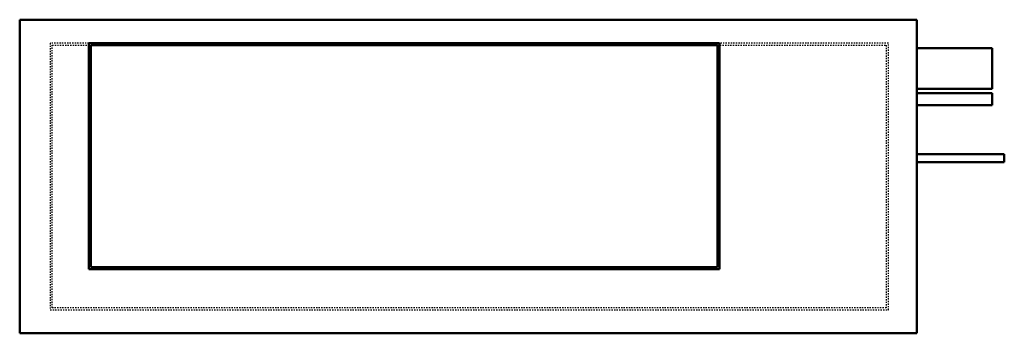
# Model space of a CAD drawing. Header units: millimetres. Extents: x -350 to 418, y 0 to 244.
import ezdxf

# ---------------------------------------------------------------- set-up
doc = ezdxf.new("R2010")
doc.units = ezdxf.units.MM
doc.linetypes.add('Dashed', pattern=[2, 1, -1])
doc.layers.add('AM_0', color=7, linetype='Continuous', lineweight=50)
doc.layers.add('AM_9', color=6, linetype='Dashed', lineweight=25)

# ---------------------------------------------------------------- blocks, each defined once
blk = doc.blocks.new('1_FDMA09AVJU9_PART4_0_in_FDMA09AVJU9_0')
at = {"layer": 'AM_0'}
for p, q in [((-350.04375, 244.475), (350.04375, 244.475)), ((-350.04375, 244.475), (-350.04375, 0)), ((350.04375, 244.475), (350.04375, 0)), ((-296.06875, 226.21875), (196.05625, 226.21875)), ((-296.06875, 50.00625), (-296.06875, 226.21875)), ((-294.48125, 224.63125), (-294.48125, 51.59375)), ((194.46875, 224.63125), (-294.48125, 224.63125)), ((194.46875, 51.59375), (194.46875, 224.63125)), ((196.05625, 226.21875), (196.05625, 50.00625)), ((196.05625, 50.00625), (-296.06875, 50.00625)), ((-294.48125, 51.59375), (194.46875, 51.59375)), ((350.04375, 0), (-350.04375, 0))]:
    blk.add_line(p, q, dxfattribs=at)
at = {"layer": 'AM_9'}
for p, q in [((-326.23125, 226.21875), (-326.23125, 18.25625)), ((-296.06875, 226.21875), (-326.23125, 226.21875)), ((-324.64375, 19.84375), (-324.64375, 224.63125)), ((-324.64375, 224.63125), (-294.48125, 224.63125)), ((194.46875, 224.63125), (326.23125, 224.63125)), ((327.81875, 226.21875), (196.05625, 226.21875)), ((326.23125, 224.63125), (326.23125, 19.84375)), ((327.81875, 18.25625), (327.81875, 226.21875)), ((-326.23125, 18.25625), (327.81875, 18.25625)), ((326.23125, 19.84375), (-324.64375, 19.84375))]:
    blk.add_line(p, q, dxfattribs=at)
blk = doc.blocks.new('2_FDMA09AVJU9_PART3_0_in_FDMA09AVJU9_0')
at = {"layer": 'AM_0'}
for p, q in [((408.78125, 222.25), (350.04375, 222.25)), ((408.78125, 222.25), (408.78125, 190.5)), ((350.04375, 190.5), (408.78125, 190.5))]:
    blk.add_line(p, q, dxfattribs=at)
blk = doc.blocks.new('3_FDMA09AVJU9_PART2_0_in_FDMA09AVJU9_0')
at = {"layer": 'AM_0'}
for p, q in [((418.30625, 139.7), (350.04375, 139.7)), ((418.30625, 139.7), (418.30625, 133.35)), ((350.04375, 133.35), (418.30625, 133.35))]:
    blk.add_line(p, q, dxfattribs=at)
blk = doc.blocks.new('4_FDMA09AVJU9_PART1_0_in_FDMA09AVJU9_0')
at = {"layer": 'AM_0'}
for p, q in [((408.78125, 187.325), (350.04375, 187.325)), ((408.78125, 187.325), (408.78125, 177.8)), ((350.04375, 177.8), (408.78125, 177.8))]:
    blk.add_line(p, q, dxfattribs=at)

msp = doc.modelspace()

# ---------------------------------------------------------------- block references
for name in ['1_FDMA09AVJU9_PART4_0_in_FDMA09AVJU9_0', '2_FDMA09AVJU9_PART3_0_in_FDMA09AVJU9_0', '4_FDMA09AVJU9_PART1_0_in_FDMA09AVJU9_0', '3_FDMA09AVJU9_PART2_0_in_FDMA09AVJU9_0']:
    msp.add_blockref(name, (0, 0))

doc.saveas('drawing.dxf')
